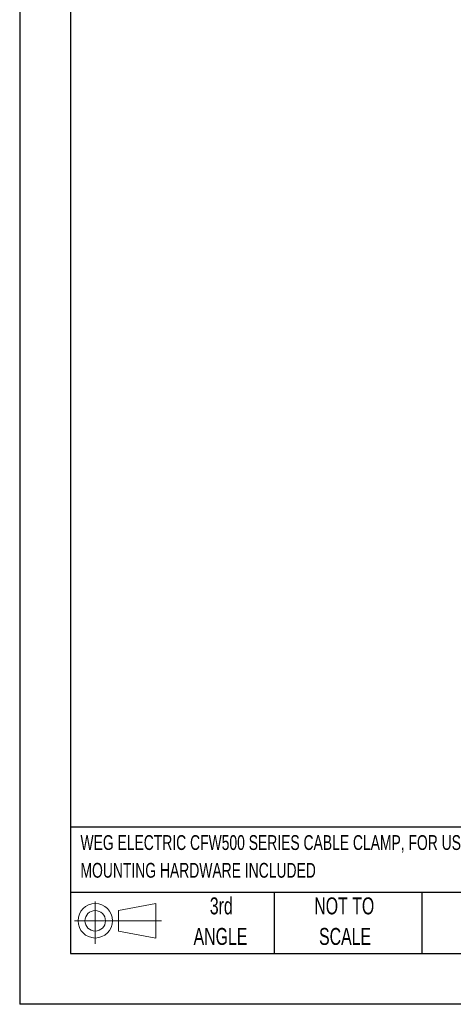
# Model space of a CAD drawing. Header units: millimetres. Extents: x 0 to 3353, y 0 to 2591.
# Tile 1 of 6: x 0 to 649, y 0 to 1476. Entities that reach past the tile are written whole.
import ezdxf

# ---------------------------------------------------------------- set-up
doc = ezdxf.new("R2010")
doc.units = ezdxf.units.MM
doc.header["$LTSCALE"] = 12
doc.linetypes.add('CENTERX2', pattern=[20.32, 12.7, -2.54, 2.54, -2.54])
doc.layers.add('SLD-DEFPOINTS', color=7, linetype='Continuous')
doc.layers.add('TEXT', color=140, linetype='Continuous', lineweight=25)
doc.styles.add('SLDTEXTSTYLE0', font='TXT', dxfattribs={"width": 0.7})

# ---------------------------------------------------------------- blocks, each defined once
blk = doc.blocks.new('Block11')
at = {"color": 7, "linetype": 'Continuous', "lineweight": 18}
for p, q in [((31.1, 63.7), (31.1, 0)), ((65.8, 50), (122.1, 60.4)), ((122.1, 60.4), (122.1, 8.8)), ((65.8, 19.2), (65.8, 50)), ((0, 34.6), (130.5, 34.6)), ((65.8, 19.2), (122.1, 8.8))]:
    blk.add_line(p, q, dxfattribs=at)
for radius in [25.8, 15.4]:
    blk.add_circle((31.1, 34.6), radius, dxfattribs=at)
blk = doc.blocks.new('Block12')
at = {"layer": 'SLD-DEFPOINTS'}
blk.add_blockref('Block11', (0, 0), dxfattribs=at)
blk = doc.blocks.new('SW_NOTE_0')
at = {"layer": 'TEXT', "color": 0, "linetype": 'CENTERX2', "lineweight": 18, "char_height": 22.225, "attachment_point": 1, "style": 'SLDTEXTSTYLE0'}
for s, insert in [('WEG ELECTRIC CFW500 SERIES CABLE CLAMP, FOR USE WITH WEG CFW500 SERIES G FRAME AC DRIVES,', (0, 28.6)), ('MOUNTING HARDWARE INCLUDED', (0, -13))]:
    blk.add_mtext(s, dxfattribs=dict(at, insert=insert))
blk = doc.blocks.new('SW_NOTE_0_4')
at = {"layer": 'TEXT', "color": 0, "linetype": 'CENTERX2', "lineweight": 18, "char_height": 25.4, "attachment_point": 2, "style": 'SLDTEXTSTYLE0'}
for s, insert in [('NOT TO', (63.1, 32.7)), ('SCALE', (64.3, -13.1))]:
    blk.add_mtext(s, dxfattribs=dict(at, insert=insert))
blk = doc.blocks.new('SW_NOTE_0_5')
at = {"layer": 'TEXT', "color": 0, "linetype": 'CENTERX2', "lineweight": 18, "char_height": 25.4, "attachment_point": 2, "style": 'SLDTEXTSTYLE0'}
for s, insert in [('3rd', (27.8, 32.7)), ('ANGLE', (26.6, -13.1))]:
    blk.add_mtext(s, dxfattribs=dict(at, insert=insert))

msp = doc.modelspace()

# ---------------------------------------------------------------- linework, layer by layer
at = {"color": 7, "linetype": 'Continuous'}
for p in [(0.03, 2590.832), (3352.83, 0.032)]:
    msp.add_line(p, (0.03, 0.032), dxfattribs=at)
at = {"layer": 'TEXT'}
for p, q in [((76.2, 2514.6), (76.2, 76.2)), ((3276.6, 265.513), (76.2, 265.513)), ((3276.6, 167.64), (76.2, 167.64)), ((381, 167.64), (381, 76.2)), ((602.54, 167.64), (602.54, 76.2)), ((76.2, 76.2), (3276.6, 76.2))]:
    msp.add_line(p, q, dxfattribs=at)

# ---------------------------------------------------------------- block references
at = {"layer": 'SLD-DEFPOINTS'}
msp.add_blockref('Block12', (82.055, 90.646), dxfattribs=at)
at = {"layer": 'TEXT', "linetype": 'CENTERX2', "lineweight": 18}
for name, p in [('SW_NOTE_0', (91.059, 225.068)), ('SW_NOTE_0_5', (274.168, 127.626)), ('SW_NOTE_0_4', (423.086, 127.626))]:
    msp.add_blockref(name, p, dxfattribs=at)

doc.saveas('drawing.dxf')
